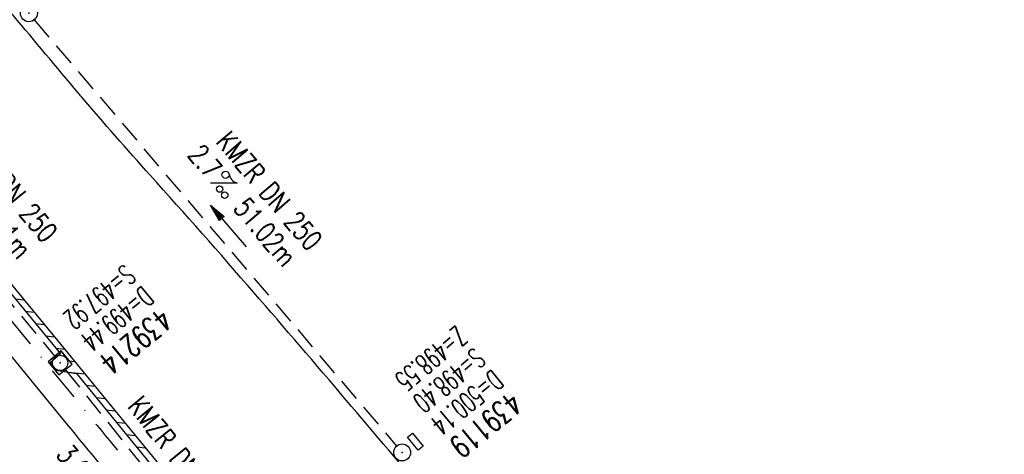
# Model space of a CAD drawing. Extents: x 459406 to 461721, y 413308 to 423218.
# Tile 252 of 256: x 460582 to 460669, y 421746 to 421784. Entities that reach past the tile are written whole.
import ezdxf
from ezdxf.enums import TextEntityAlignment as Align

# ---------------------------------------------------------------- set-up
doc = ezdxf.new("R2010")
doc.units = 0
doc.header["$LTSCALE"] = 2
doc.header["$MEASUREMENT"] = 0
for name, pattern in [('AUSGEZOGEN', [0]), ('GESTRICH-X2', [1.5, 1, -0.5]), ('STRICHPT-X3', [3, 1.5, -0.75, 0, -0.75])]:
    doc.linetypes.add(name, pattern=pattern)
doc.layers.get('0').update_dxf_attribs({"linetype": 'AUSGEZOGEN'})
for name, color, linetype in [('ACHSE', 1, 'STRICHPT-X3'), ('FBR', 8, 'CONTINUOUS'), ('KANAL', 7, 'GESTRICH-X2'), ('PFEIL', 7, 'CONTINUOUS'), ('RINNE', 200, 'CONTINUOUS'), ('SCHACHTNR', 6, 'CONTINUOUS'), ('SCHLITZRINNE', 200, 'AUSGEZOGEN'), ('SCHSYMBOL', 7, 'AUSGEZOGEN'), ('TEXTO', 4, 'CONTINUOUS'), ('TEXTU', 4, 'CONTINUOUS')]:
    doc.layers.add(name, color=color, linetype=linetype)
doc.styles.add('ROMANS', font='romans.shx', dxfattribs={"width": 0.8})

# ---------------------------------------------------------------- blocks, each defined once
blk = doc.blocks.new('GST')
at = {"color": 0}
blk.add_circle((0, 0), 0.75, dxfattribs=at)
blk.add_point((0, 0), dxfattribs=at)
blk = doc.blocks.new('13')
blk.add_lwpolyline([(0.755, 1.218), (-0.748, 1.218), (-0.748, 1.801), (0.755, 1.801)], close=True)
at = {"rotation": 180}
blk.add_blockref('GST', (0, 0), dxfattribs=at)
blk = doc.blocks.new('PROM')
blk.add_line((1.566, 1.817), (0.019, 0.015))
for centre, radius in [((0.317, 1.51), 0.317), ((0.943, 0.291), 0.283), ((1.645, 0.287), 0.283)]:
    blk.add_circle(centre, radius)
blk.add_arc((0.992, 2.682), 1.033, 239.14139, 303.35492)
blk = doc.blocks.new('PFEIL2')
at = {"color": 0}
for p, q in [((0.88, 0.002), (-2.401, -0.012)), ((0.881, -0.271), (0.879, 0.276)), ((0.879, 0.276), (2.429, 0.009)), ((0.911, 0.27), (0.879, 0.265)), ((0.965, 0.261), (0.879, 0.246)), ((1.019, 0.252), (0.879, 0.228)), ((1.073, 0.242), (0.879, 0.209)), ((1.127, 0.233), (0.879, 0.191)), ((1.181, 0.224), (0.879, 0.172)), ((1.235, 0.214), (0.879, 0.154)), ((1.289, 0.205), (0.879, 0.135)), ((1.343, 0.196), (0.879, 0.117)), ((1.397, 0.187), (0.879, 0.098)), ((1.451, 0.177), (0.879, 0.08)), ((1.505, 0.168), (0.879, 0.061)), ((1.559, 0.159), (0.88, 0.043)), ((1.613, 0.149), (0.88, 0.024)), ((1.668, 0.14), (0.88, 0.006)), ((1.722, 0.131), (0.88, -0.013)), ((1.776, 0.121), (0.88, -0.031)), ((1.83, 0.112), (0.88, -0.05)), ((1.884, 0.103), (0.88, -0.068)), ((1.938, 0.094), (0.88, -0.087)), ((1.992, 0.084), (0.88, -0.105)), ((2.046, 0.075), (0.88, -0.124)), ((2.1, 0.066), (0.88, -0.142)), ((2.154, 0.056), (0.88, -0.161)), ((2.208, 0.047), (0.88, -0.179)), ((2.262, 0.038), (0.881, -0.198)), ((2.316, 0.029), (0.881, -0.216)), ((2.37, 0.019), (0.881, -0.235)), ((2.424, 0.01), (0.881, -0.253)), ((2.429, 0.009), (0.881, -0.271))]:
    blk.add_line(p, q, dxfattribs=at)
blk = doc.blocks.new('20')
blk.add_lwpolyline([(-0.754, -0.751), (0.754, -0.751), (0.754, 0.75), (-0.754, 0.75)], close=True)
blk.add_circle((0, 0), 0.676)
blk.add_point((0, 0))
blk = doc.blocks.new('A$C48646494')
blk.add_point((460585.137, 421753.884))
at = {"layer": 'RINNE'}
for p, q in [((460581.153, 421759.56), (460581.934, 421759.485)), ((460582.052, 421758.468), (460582.835, 421758.393)), ((460582.951, 421757.377), (460583.736, 421757.3)), ((460583.85, 421756.285), (460584.637, 421756.208)), ((460584.748, 421755.193), (460585.538, 421755.116)), ((460585.952, 421754.071), (460586.431, 421754.025)), ((460585.876, 421753.074), (460587.323, 421752.934)), ((460587.438, 421751.918), (460588.216, 421751.842)), ((460588.329, 421750.827), (460589.108, 421750.751)), ((460589.22, 421749.736), (460590.001, 421749.66)), ((460590.111, 421748.645), (460590.894, 421748.569)), ((460591.002, 421747.554), (460591.786, 421747.477)), ((460591.892, 421746.462), (460592.679, 421746.386))]:
    blk.add_line(p, q, dxfattribs=at)
at = {"layer": 'SCHSYMBOL'}
blk.add_lwpolyline([(460584.078, 421753.99), (460585.034, 421752.824), (460586.195, 421753.776), (460585.238, 421754.942)], close=True, dxfattribs=at)
blk.add_circle((460585.137, 421753.884), 0.676, dxfattribs=at)

msp = doc.modelspace()

# ---------------------------------------------------------------- linework, layer by layer
at = {"layer": 'ACHSE', "flags": 128}
msp.add_lwpolyline([(459426.662, 423071.803), (459434.696, 423063.959, 0.000009), (459443.64, 423055.227, -0.000014), (459452.584, 423046.495), (459470.472, 423029.03), (459488.36, 423011.565, 0.000028), (459497.304, 423002.833, -0.000019), (459506.249, 422994.101, -0.00001), (459515.193, 422985.368, 0.00001), (459524.137, 422976.636, 0.000005), (459533.081, 422967.904, -0.000014), (459542.025, 422959.172), (459559.913, 422941.707), (459577.801, 422924.242, 0.000014), (459586.745, 422915.51, -0.000007), (459595.689, 422906.778, -0.000007), (459604.633, 422898.046, 0.000014), (459613.577, 422889.313), (459631.466, 422871.848), (459649.354, 422854.384), (459667.242, 422836.919), (459685.13, 422819.454, 0.000014), (459694.074, 422810.722, -0.000007), (459703.018, 422801.99), (459720.906, 422784.525, 0.000016), (459724.892, 422780.634, -0.000005), (459728.877, 422776.743, -0.000854), (459731.569, 422774.105, -0.000319), (459738.762, 422767.026, -0.002071), (459745.754, 422760.078, -0.001348), (459756.422, 422749.331, -0.001735), (459764.656, 422740.934, -0.001541), (459773.862, 422731.42, -0.001535), (459782.493, 422722.391, -0.001533), (459791.081, 422713.295, -0.001538), (459799.62, 422704.14, -0.001542), (459808.076, 422694.96, -0.001544), (459816.476, 422685.728, -0.001539), (459824.843, 422676.417, -0.001534), (459833.152, 422667.055, -0.001539), (459841.381, 422657.669, -0.001538), (459850.202, 422647.481, -0.001798), (459857.687, 422638.719, -0.001274), (459867.543, 422627.036, -0.002004), (459873.759, 422619.57, -0.000175), (459878.95, 422613.279, -0.000644), (459880.358, 422611.567, -0.000005), (459884.996, 422605.912, 0.000011), (459889.634, 422600.258), (459905.489, 422580.929, -0.000007), (459913.416, 422571.264, 0.000013), (459921.344, 422561.599), (459937.199, 422542.27), (459953.054, 422522.941, -0.000013), (459960.981, 422513.276, 0.000013), (459968.909, 422503.611), (459984.764, 422484.282), (460000.619, 422464.953), (460016.474, 422445.624, -0.000013), (460024.401, 422435.959, 0.000013), (460032.329, 422426.294), (460048.184, 422406.965), (460064.039, 422387.636), (460079.894, 422368.307, -0.000013), (460087.822, 422358.642, 0.000013), (460095.749, 422348.977), (460111.604, 422329.648), (460127.459, 422310.319, -0.000007), (460128.884, 422308.581, -0.000001), (460143.314, 422290.989, -0.000002), (460151.241, 422281.324, 0.000015), (460159.168, 422271.66), (460175.023, 422252.331), (460190.878, 422233.002, -0.000013), (460198.805, 422223.337, 0.000013), (460206.733, 422213.672), (460222.588, 422194.343), (460238.443, 422175.014), (460254.298, 422155.685, -0.000013), (460262.225, 422146.02, 0.000006), (460270.153, 422136.355, 0.000006), (460286.008, 422117.026, -0.000004), (460301.863, 422097.697, -0.000002), (460317.718, 422078.367, 0.000003), (460333.573, 422059.038, 0.000003), (460349.428, 422039.709, -0.000003), (460365.283, 422020.38, -0.000003), (460381.138, 422001.051, 0.000002), (460396.993, 421981.721, 0.000004), (460412.848, 421962.392, -0.000004), (460428.703, 421943.063, -0.00001), (460444.557, 421923.733, 0.000007), (460460.412, 421904.404, 0.000007), (460476.267, 421885.075, -0.000009), (460492.122, 421865.746, -0.000004), (460500.05, 421856.081, 0.000013), (460507.977, 421846.416), (460523.832, 421827.087), (460539.687, 421807.758, -0.000013), (460547.615, 421798.093, 0.000013), (460555.542, 421788.428), (460571.397, 421769.099), (460587.252, 421749.77, -0.000006), (460593.285, 421742.414, -0.000005), (460600.584, 421733.516, -0.000221), (460600.794, 421733.26, -0.00002), (460603.104, 421730.438, -0.001396), (460609.311, 421722.812, -0.000905), (460618.831, 421711.005, -0.001598), (460625.682, 421702.421, -0.001252), (460634.363, 421691.415, -0.001248), (460642.05, 421681.569, -0.001247), (460649.698, 421671.671, -0.001249), (460657.298, 421661.734, -0.001252), (460664.835, 421651.775, -0.001254), (460672.327, 421641.773, -0.001254), (460679.772, 421631.728, -0.001248), (460687.162, 421621.653, -0.001247), (460694.508, 421611.532, -0.001248), (460701.802, 421601.377, -0.001248), (460709.041, 421591.191, -0.001255), (460716.232, 421580.966, -0.001255), (460723.37, 421570.705, -0.001253), (460730.46, 421560.405, -0.001254), (460737.493, 421550.076, -0.001245), (460744.465, 421539.726, -0.001241), (460751.409, 421529.307, -0.001249), (460758.312, 421518.837, -0.001258), (460765.117, 421508.401, -0.001258), (460771.865, 421497.938, -0.001248), (460778.614, 421487.358, -0.001243), (460785.302, 421476.758, -0.00125), (460791.901, 421466.181, -0.001256), (460798.46, 421455.551, -0.001254), (460804.975, 421444.872, -0.00125), (460811.434, 421434.165, -0.001251), (460817.835, 421423.433, -0.001246), (460824.181, 421412.672, -0.001245), (460830.48, 421401.867, -0.001251), (460836.726, 421391.029, -0.001252), (460842.909, 421380.176, -0.001256), (460849.043, 421369.282, -0.001256), (460855.12, 421358.361, -0.001246), (460861.131, 421347.43, -0.001241), (460867.112, 421336.425, -0.001247), (460873.04, 421325.386, -0.001253), (460878.885, 421314.371, -0.001261), (460884.678, 421303.319, -0.001257), (460890.436, 421292.199, -0.001248), (460896.133, 421281.059, -0.00125), (460901.764, 421269.913, -0.001246), (460907.347, 421258.723, -0.001246), (460912.869, 421247.515, -0.001249), (460918.335, 421236.28, -0.001248), (460923.75, 421225.007, -0.001253), (460929.103, 421213.719, -0.001251), (460934.405, 421202.392, -0.001254), (460939.649, 421191.042, -0.001255), (460944.833, 421179.671, -0.001251), (460949.963, 421168.267, -0.001252), (460955.033, 421156.846, -0.001247), (460960.047, 421145.395, -0.001247), (460965.004, 421133.921, -0.001248), (460969.9, 421122.429, -0.001246), (460974.746, 421110.897, -0.001255), (460979.54, 421099.326, -0.00126), (460984.257, 421087.777, -0.001252), (460988.908, 421076.225, -0.001243), (460993.535, 421064.563, -0.001243), (460998.107, 421052.872, -0.001254), (461002.582, 421041.257, -0.001259), (461007.005, 421029.604, -0.001252), (461011.394, 421017.862, -0.001245), (461015.72, 421006.112, -0.001249), (461019.972, 420994.38, -0.00125), (461024.171, 420982.613, -0.001249), (461028.315, 420970.813, -0.00125), (461032.394, 420959.009, -0.001248), (461036.422, 420947.164, -0.001254), (461040.394, 420935.287, -0.001259), (461044.292, 420923.435, -0.001252), (461048.126, 420911.576, -0.001245), (461051.923, 420899.629, -0.001244), (461055.662, 420887.657, -0.001252), (461059.317, 420875.747, -0.001256), (461062.914, 420863.813, -0.001249), (461066.471, 420851.792, -0.001248), (461069.966, 420839.762, -0.001254), (461073.385, 420827.768, -0.001253), (461076.746, 420815.75, -0.001249), (461080.058, 420803.675, -0.001247), (461083.311, 420791.579, -0.001252), (461086.49, 420779.517, -0.001251), (461089.608, 420767.44, -0.001245), (461092.68, 420755.295, -0.001248), (461095.688, 420743.146, -0.001251), (461098.628, 420731.013, -0.001257), (461101.691, 420718.09, -0.001425), (461104.332, 420706.673, -0.001081), (461107.664, 420691.933, -0.001652), (461109.792, 420682.276, -0.000251), (461111.911, 420672.484, -0.000696), (461112.668, 420668.95, -0.000002), (461114.482, 420660.43, -0.000008), (461115.035, 420657.832), (461120.24, 420633.38), (461125.445, 420608.928), (461130.65, 420584.476), (461135.855, 420560.024, -0.000004), (461138.458, 420547.797, 0.000004), (461141.06, 420535.571), (461146.265, 420511.119), (461151.47, 420486.667), (461161.88, 420437.763)], format="xyb", dxfattribs=at)
at = {"layer": 'FBR', "flags": 128}
for points in [[(460141.768, 422289.721, -0.000002), (460149.695, 422280.056, 0.000015), (460157.622, 422270.392), (460173.477, 422251.063), (460189.332, 422231.734, -0.000013), (460197.259, 422222.069, 0.000013), (460205.187, 422212.404), (460221.042, 422193.075), (460236.897, 422173.746), (460252.752, 422154.417, -0.000013), (460260.679, 422144.752, 0.000006), (460268.607, 422135.087, 0.000006), (460284.462, 422115.758, -0.000004), (460300.317, 422096.429, -0.000002), (460316.172, 422077.099, 0.000003), (460332.027, 422057.77, 0.000003), (460347.882, 422038.441, -0.000003), (460363.737, 422019.112, -0.000003), (460379.592, 421999.782, 0.000002), (460395.447, 421980.453, 0.000004), (460411.302, 421961.124, -0.000004), (460427.157, 421941.795, -0.000003), (460432.271, 421935.559, 0.000007)], [(460156.651, 422301.929, -0.000002), (460164.578, 422292.264, 0.000015), (460172.505, 422282.6), (460187.304, 422264.558)], [(460690.101, 421649.433, 0.001275), (460676.547, 421667.412, 0.002877), (460670.478, 421675.326, 0.000067), (460645.629, 421707.334, 0.001327), (460644.374, 421708.941, 0.003102), (460628.812, 421728.511, 0.004551), (460618, 421741.689, 0.002414), (460610.48, 421750.598, 0.002242), (460602.291, 421760.119, 0.0046), (460593.111, 421770.501, -0.006903), (460587.026, 421777.447, -0.001851), (460586.741, 421777.784, -0.000046), (460575.202, 421791.536, -0.002244), (460570.258, 421797.483, -0.00124), (460561.387, 421808.307)]]:
    msp.add_lwpolyline(points, format="xyb", dxfattribs=at)
at = {"layer": 'FBR'}
for points in [[(460114.122, 422299.379, -0.000007), (460115.547, 422297.642), (460129.977, 422280.049, -0.000002), (460137.904, 422270.385, 0.000015), (460145.831, 422260.72), (460157.963, 422245.761)], [(460545.451, 421797.578, -0.000001), (460546.068, 421796.825, 0.000013), (460553.996, 421787.16), (460569.851, 421767.831), (460585.706, 421748.502, -0.000006), (460591.739, 421741.146, -0.000005), (460599.038, 421732.248, -0.000221), (460599.246, 421731.993, -0.00002), (460601.556, 421729.171, -0.001396), (460607.757, 421721.554, -0.000905), (460617.272, 421709.752, -0.001598), (460624.114, 421701.179, -0.001252), (460632.79, 421690.18, -0.001248), (460640.47, 421680.342, -0.001247), (460648.112, 421670.452, -0.001249), (460655.706, 421660.523, -0.001252), (460663.237, 421650.572, -0.001254), (460670.723, 421640.578, -0.001254), (460678.162, 421630.541, -0.000373), (460680.373, 421627.539, -0.001247)]]:
    msp.add_lwpolyline(points, format="xyb", dxfattribs=at)
at = {"layer": 'KANAL'}
for p, q in [((460582.844, 421784.25), (460614.938, 421746.531)), ((460566.438, 421776.531), (460584.656, 421754.469)), ((460585.594, 421753.313), (460600.438, 421734.813))]:
    msp.add_line(p, q, dxfattribs=at)
at = {"layer": 'SCHLITZRINNE', "flags": 128}
msp.add_lwpolyline([(460562.534, 421782.837), (460569.995, 421773.957), (460585.587, 421755.055), (460601.569, 421735.516), (460616.901, 421716.649), (460632.912, 421696.555), (460648.069, 421677.139), (460661.557, 421659.473), (460663.481, 421656.801)], dxfattribs=at)
at = {"layer": 'SCHLITZRINNE'}
msp.add_lwpolyline([(460569.601, 421773.593), (460585.158, 421754.694), (460584.243, 421753.89), (460584.799, 421753.248), (460586.588, 421752.958), (460601.15, 421735.122), (460600.161, 421734.377), (460600.659, 421733.689), (460602.466, 421733.54), (460616.468, 421716.295), (460615.503, 421715.489), (460616.056, 421714.833), (460617.905, 421714.521), (460632.475, 421696.227), (460631.494, 421695.401), (460631.963, 421694.796), (460633.827, 421694.478), (460647.638, 421676.793), (460646.752, 421676.1), (460647.213, 421675.486), (460649.049, 421674.98), (460661.121, 421659.149), (460663.481, 421656.801)], dxfattribs=at)

# ---------------------------------------------------------------- block references
msp.add_blockref('A$C48646494', (0, 0))
at = {"layer": 'PFEIL', "rotation": 130.3722}
msp.add_blockref('PFEIL2', (460600.034, 421765.991), dxfattribs=at)
at = {"layer": 'SCHSYMBOL', "rotation": 309.3605}
for name, p in [('13', (460582.373, 421784.835)), ('20', (460585.136, 421753.883)), ('13', (460615.424, 421745.962))]:
    msp.add_blockref(name, p, dxfattribs=at)
at = {"layer": 'TEXTU', "rotation": 310.3722}
msp.add_blockref('PROM', (460598.429, 421769.804), dxfattribs=at)

# ---------------------------------------------------------------- texts
at = {"layer": 'SCHACHTNR', "style": 'ROMANS'}
for s, height, width, p in [('S=497.92', 1.8, 0.6, (460590.844, 421762.688)), ('D=499.44', 1.8, 0.6, (460592.438, 421760.781)), ('439214', 2, 0.7, (460594, 421758.844)), ('Z=498.55', 1.8, 0.6, (460620.22, 421757.249)), ('S=498.40', 1.8, 0.6, (460621.814, 421755.311)), ('D=500.14', 1.8, 0.6, (460623.408, 421753.374)), ('439119', 2, 0.7, (460625.002, 421751.436))]:
    msp.add_text(s, height=height, rotation=219.3605, dxfattribs=dict(at, width=width)).set_placement(p)
at = {"layer": 'TEXTO', "style": 'ROMANS', "width": 0.75}
for rotation, p in [(309.5259, (460579.575, 421769.318)), (310.3722, (460602.972, 421768.548)), (308.7625, (460595.019, 421745.032))]:
    msp.add_text('KMZR DN 250', height=1.8, rotation=rotation, dxfattribs=at).set_placement(p, align=Align.CENTER)
at = {"layer": 'TEXTU', "style": 'ROMANS', "width": 0.75}
for s, rotation, p in [('2.7', 310.3722, (460596.353, 421772.248)), ('30.11m', 309.5259, (460576.974, 421768.28)), ('51.02m', 310.3722, (460600.385, 421767.53)), ('3.6', 308.7625, (460584.711, 421745.738))]:
    msp.add_text(s, height=1.8, rotation=rotation, dxfattribs=at).set_placement(p)

doc.saveas('drawing.dxf')
